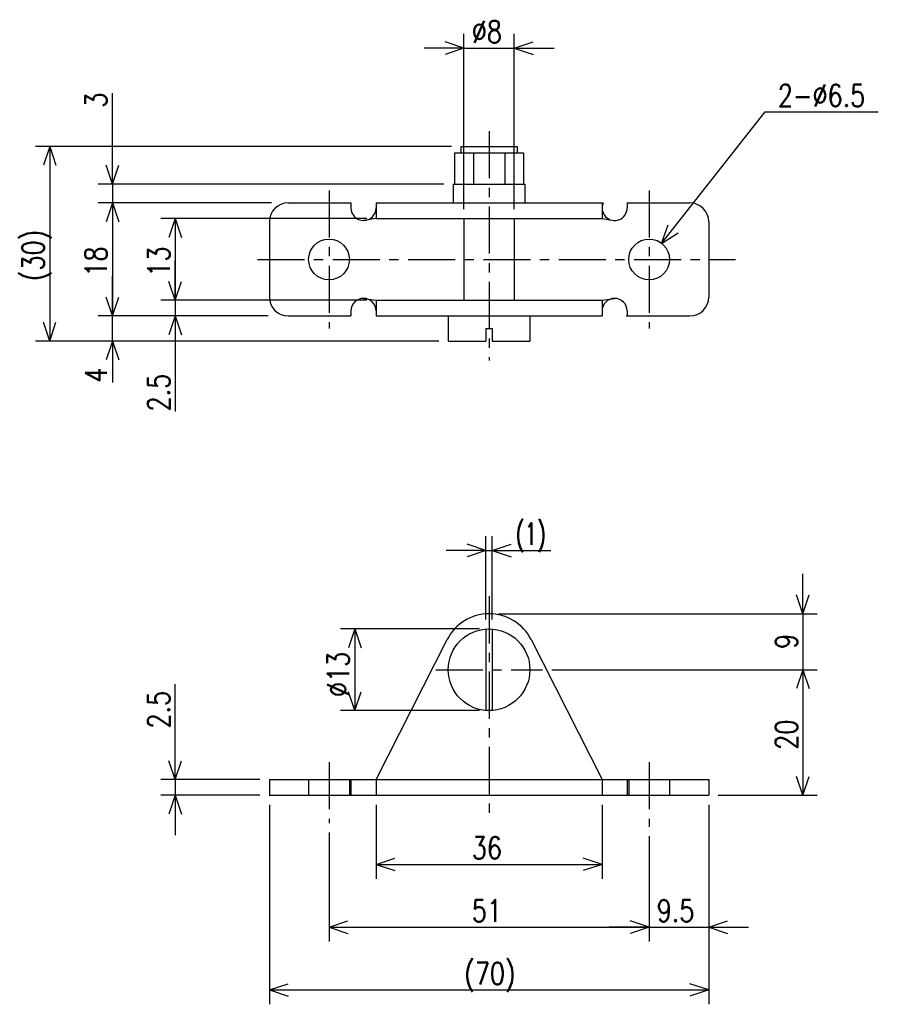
# Model space of a CAD drawing. Extents: x -163 to -27, y 59 to 216.
import ezdxf

# ---------------------------------------------------------------- set-up
doc = ezdxf.new("R2010")
doc.units = 0
doc.linetypes.add('CENTER', pattern=[12, 7.5, -1.5, 1.5, -1.5])
doc.linetypes.add('DASHED', pattern=[4.5, 3, -1.5])
doc.layers.get('0').update_dxf_attribs({"linetype": 'CONTINUOUS'})
doc.styles.get("Standard").update_dxf_attribs({"font": 'txt', "bigfont": 'BIGFONT'})

msp = doc.modelspace()

# ---------------------------------------------------------------- linework, layer by layer
at = {"color": 7, "linetype": 'CONTINUOUS'}
for p, q in [((-92.601097, 185.56598), (-92.601097, 213.49934)), ((-84.601097, 185.56598), (-84.601097, 213.49934)), ((-92.601097, 211.21333), (-95.601097, 212.21333)), ((-84.601097, 211.21333), (-81.601097, 212.21333)), ((-92.601097, 211.21333), (-98.951097, 211.21333)), ((-92.601097, 211.21333), (-95.601097, 210.21333)), ((-92.601097, 211.21333), (-84.601097, 211.21333)), ((-84.601097, 211.21333), (-81.601097, 210.21333)), ((-84.601097, 211.21333), (-78.251097, 211.21333)), ((-148.6011, 189.56598), (-148.6011, 204.02864)), ((-61.121033, 180.07979), (-44.600864, 201.05328)), ((-44.600864, 201.05328), (-26.587469, 201.05328)), ((-94.601097, 195.56598), (-160.8871, 195.56598)), ((-158.6011, 195.56598), (-159.6011, 192.56598)), ((-158.6011, 195.56598), (-158.6011, 164.56598)), ((-158.6011, 195.56598), (-157.6011, 192.56598)), ((-148.6011, 189.56598), (-148.6011, 195.91598)), ((-94.101097, 194.56598), (-83.101097, 194.56598)), ((-94.101097, 194.56598), (-94.101097, 189.56598)), ((-93.101097, 195.56598), (-93.101097, 194.56598)), ((-93.101097, 195.56598), (-84.101097, 195.56598)), ((-91.101097, 194.56598), (-91.101097, 189.56598)), ((-86.101097, 194.56598), (-86.101097, 189.56598)), ((-84.101097, 195.56598), (-84.101097, 194.56598)), ((-83.101097, 194.56598), (-83.101097, 189.56598)), ((-148.6011, 189.56598), (-149.6011, 192.56598)), ((-148.6011, 189.56598), (-147.6011, 192.56598)), ((-95.801094, 189.56598), (-150.8871, 189.56598)), ((-148.6011, 189.56598), (-148.6011, 186.56598)), ((-94.301094, 189.56598), (-94.301094, 186.56598)), ((-94.301094, 189.56598), (-82.9011, 189.56598)), ((-82.9011, 189.56598), (-82.9011, 186.56598)), ((-123.97497, 186.56598), (-150.8871, 186.56598)), ((-123.24203, 186.56598), (-150.8871, 186.56598)), ((-148.6011, 186.56598), (-149.6011, 183.56598)), ((-148.6011, 186.56598), (-149.6011, 183.56598)), ((-148.6011, 186.56598), (-148.6011, 168.56598)), ((-148.6011, 186.56598), (-147.6011, 183.56598)), ((-148.6011, 186.56598), (-147.6011, 183.56598)), ((-148.6011, 186.56598), (-148.6011, 180.21598)), ((-120.6011, 186.56598), (-110.6011, 186.56598)), ((-110.6011, 186.56598), (-110.6011, 185.76598)), ((-106.6011, 186.56598), (-106.6011, 184.06598)), ((-106.6011, 186.56598), (-70.601097, 186.56598)), ((-70.601097, 186.56598), (-70.601097, 184.06598)), ((-66.601097, 186.56598), (-56.601101, 186.56598)), ((-66.601097, 186.56598), (-66.601097, 185.76598)), ((-108.1011, 184.06598), (-140.8871, 184.06598)), ((-138.6011, 184.06598), (-139.6011, 181.06598)), ((-138.6011, 184.06598), (-138.6011, 171.06598)), ((-138.6011, 184.06598), (-137.6011, 181.06598)), ((-123.6011, 183.56598), (-123.6011, 171.56598)), ((-106.6011, 184.06596), (-108.60109, 183.76596)), ((-106.6011, 184.06598), (-70.601097, 184.06598)), ((-92.601097, 184.06598), (-92.601097, 171.06598)), ((-84.601097, 184.06598), (-84.601097, 171.06598)), ((-70.601105, 184.06598), (-69.00972, 183.80817)), ((-53.601101, 183.56598), (-53.601101, 171.56598)), ((-61.121033, 180.07979), (-60.050293, 183.05527)), ((-61.121033, 180.07979), (-58.47915, 181.81773)), ((-138.6011, 171.06598), (-138.6011, 177.41598)), ((-148.6011, 168.56598), (-148.6011, 174.91598)), ((-138.6011, 171.06598), (-139.6011, 174.06598)), ((-138.6011, 171.06598), (-139.6011, 174.06598)), ((-138.6011, 171.06598), (-137.6011, 174.06598)), ((-138.6011, 171.06598), (-137.6011, 174.06598)), ((-148.6011, 168.56598), (-149.6011, 171.56598)), ((-148.6011, 168.56598), (-149.6011, 171.56598)), ((-148.6011, 168.56598), (-147.6011, 171.56598)), ((-148.6011, 168.56598), (-147.6011, 171.56598)), ((-108.1011, 171.06598), (-140.8871, 171.06598)), ((-108.1011, 171.06598), (-140.8871, 171.06598)), ((-138.6011, 171.06598), (-138.6011, 168.56598)), ((-108.60109, 171.36597), (-106.60109, 171.06598)), ((-106.6011, 171.06598), (-70.601097, 171.06598)), ((-106.6011, 171.06598), (-106.6011, 168.56598)), ((-70.601097, 171.06596), (-68.601097, 171.36597)), ((-70.601097, 171.06598), (-70.601097, 168.56598)), ((-125.1011, 168.56598), (-150.8871, 168.56598)), ((-123.79173, 168.56598), (-150.8871, 168.56598)), ((-148.6011, 164.56598), (-148.6011, 168.56598)), ((-124.1582, 168.56598), (-140.8871, 168.56598)), ((-138.6011, 168.56598), (-139.6011, 165.56598)), ((-138.6011, 168.56598), (-138.6011, 153.3511)), ((-138.6011, 168.56598), (-137.6011, 165.56598)), ((-138.6011, 168.56598), (-138.6011, 162.21598)), ((-120.6011, 168.56598), (-110.6011, 168.56598)), ((-110.6011, 169.36598), (-110.6011, 168.56598)), ((-106.6011, 168.56598), (-70.601097, 168.56598)), ((-95.101097, 168.56598), (-95.101097, 164.56598)), ((-82.101097, 168.56598), (-82.101097, 164.56598)), ((-66.768066, 168.56598), (-56.601101, 168.56598)), ((-66.601097, 169.36598), (-66.601097, 168.56598)), ((-158.6011, 164.56598), (-159.6011, 167.56598)), ((-158.6011, 164.56598), (-157.6011, 167.56598)), ((-89.101097, 166.56598), (-88.101097, 166.56598)), ((-89.101097, 166.56598), (-89.101097, 164.56598)), ((-88.101097, 166.56598), (-88.101097, 164.56598)), ((-96.601097, 164.56598), (-160.8871, 164.56598)), ((-96.601097, 164.56598), (-150.8871, 164.56598)), ((-148.6011, 164.56598), (-149.6011, 161.56598)), ((-148.6011, 164.56598), (-148.6011, 157.94991)), ((-148.6011, 164.56598), (-147.6011, 161.56598)), ((-148.6011, 164.56598), (-148.6011, 158.21598)), ((-95.101097, 164.56598), (-89.101097, 164.56598)), ((-88.101097, 164.56598), (-82.101097, 164.56598)), ((-89.101097, 120.19407), (-89.101097, 133.49933)), ((-88.101097, 120.19407), (-88.101097, 133.49933)), ((-89.101097, 131.21333), (-92.101097, 132.21333)), ((-88.101097, 131.21333), (-85.101097, 132.21333)), ((-89.101097, 131.21333), (-95.451097, 131.21333)), ((-89.101097, 131.21333), (-92.101097, 130.21333)), ((-89.101097, 131.21333), (-88.101097, 131.21333)), ((-88.101097, 131.21333), (-82.054115, 131.21333)), ((-88.101097, 131.21333), (-85.101097, 130.21333)), ((-88.101097, 131.21333), (-78.751097, 131.21333)), ((-38.601101, 121.1289), (-38.601101, 127.4789)), ((-38.601101, 121.1289), (-39.601101, 124.1289)), ((-38.601101, 121.1289), (-37.601101, 124.1289)), ((-87.101097, 121.1289), (-36.315098, 121.1289)), ((-38.601101, 121.1289), (-38.601101, 112.21333)), ((-90.101097, 118.71333), (-112.286, 118.71333)), ((-110, 118.71333), (-111, 115.71333)), ((-110, 118.71333), (-110, 105.71333)), ((-110, 118.71333), (-109, 115.71333)), ((-89.101097, 118.69407), (-89.101097, 105.73258)), ((-88.101097, 118.69407), (-88.101097, 105.73258)), ((-106.60112, 94.713326), (-95.290367, 117.02064)), ((-81.911842, 117.02063), (-70.601105, 94.713333)), ((-78.601097, 112.21333), (-36.315098, 112.21333)), ((-78.601097, 112.21333), (-36.315098, 112.21333)), ((-38.601101, 112.21333), (-39.601101, 109.21333)), ((-38.601101, 112.21333), (-39.601101, 109.21333)), ((-38.601101, 112.21333), (-37.601101, 109.21333)), ((-38.601101, 112.21333), (-38.601101, 105.86333)), ((-38.601101, 112.21333), (-38.601101, 92.213326)), ((-38.601101, 112.21333), (-37.601101, 109.21333)), ((-138.6011, 94.713326), (-138.6011, 109.93153)), ((-110, 105.71333), (-111, 108.71333)), ((-110, 105.71333), (-109, 108.71333)), ((-90.101097, 105.71333), (-112.286, 105.71333)), ((-138.6011, 94.713326), (-138.6011, 101.06333)), ((-138.6011, 94.713326), (-139.6011, 97.713325)), ((-138.6011, 94.713326), (-137.6011, 97.713325)), ((-125.1011, 94.713326), (-140.8871, 94.713326)), ((-138.6011, 94.713326), (-138.6011, 92.213326)), ((-123.6011, 94.713326), (-53.601101, 94.713326)), ((-123.6011, 94.713326), (-123.6011, 92.213326)), ((-110.6011, 94.713326), (-110.6011, 92.213326)), ((-106.6011, 94.713326), (-106.6011, 92.213326)), ((-70.601097, 94.713326), (-70.601097, 92.213326)), ((-66.601097, 94.713326), (-66.601097, 92.213326)), ((-53.601101, 94.713326), (-53.601101, 92.213326)), ((-38.601101, 92.213326), (-39.601101, 95.213325)), ((-38.601101, 92.213326), (-37.601101, 95.213325)), ((-125.1011, 92.213326), (-140.8871, 92.213326)), ((-138.6011, 92.213326), (-139.6011, 89.213326)), ((-138.6011, 92.213326), (-137.6011, 89.213326)), ((-138.6011, 92.213326), (-138.6011, 85.863326)), ((-123.6011, 92.213326), (-53.601101, 92.213326)), ((-52.101101, 92.213326), (-36.315098, 92.213326)), ((-123.6011, 90.713326), (-123.6011, 58.927322)), ((-106.6011, 90.713326), (-106.6011, 78.92733)), ((-70.601097, 90.713326), (-70.601097, 78.92733)), ((-53.601101, 90.713326), (-53.601101, 68.927322)), ((-53.601101, 90.713326), (-53.601101, 58.927322)), ((-114.1011, 86.301094), (-114.1011, 68.927322)), ((-63.101101, 85.695686), (-63.101101, 68.927322)), ((-63.101101, 85.695686), (-63.101101, 68.927322)), ((-106.6011, 81.213326), (-103.6011, 82.213325)), ((-70.601097, 81.213326), (-73.601097, 82.213325)), ((-106.6011, 81.213326), (-70.601097, 81.213326)), ((-106.6011, 81.213326), (-103.6011, 80.213326)), ((-70.601097, 81.213326), (-73.601097, 80.213326)), ((-114.1011, 71.213326), (-111.1011, 72.213325)), ((-63.101101, 71.213326), (-66.101101, 72.213325)), ((-63.101101, 71.213326), (-66.101101, 72.213325)), ((-53.601101, 71.213326), (-50.601101, 72.213325)), ((-114.1011, 71.213326), (-63.101101, 71.213326)), ((-114.1011, 71.213326), (-111.1011, 70.213326)), ((-63.101101, 71.213326), (-69.451101, 71.213326)), ((-63.101101, 71.213326), (-66.101101, 70.213326)), ((-63.101101, 71.213326), (-66.101101, 70.213326)), ((-63.101101, 71.213326), (-53.601101, 71.213326)), ((-53.601101, 71.213326), (-50.601101, 70.213326)), ((-53.601101, 71.213326), (-47.251101, 71.213326)), ((-123.6011, 61.213326), (-120.6011, 62.213325)), ((-123.6011, 61.213326), (-53.601101, 61.213326)), ((-123.6011, 61.213326), (-120.6011, 60.213326)), ((-53.601101, 61.213326), (-56.601101, 62.213325)), ((-53.601101, 61.213326), (-56.601101, 60.213326))]:
    msp.add_line(p, q, dxfattribs=at)
at = {"color": 7, "linetype": 'CENTER'}
for p, q in [((-88.601097, 197.98676), (-88.601097, 161.47702)), ((-114.1011, 188.56598), (-114.1011, 166.56598)), ((-63.101101, 188.56598), (-63.101101, 166.56598)), ((-125.50645, 177.56598), (-49.324856, 177.56598)), ((-88.601097, 123.91685), (-88.601097, 88.071602)), ((-97.101097, 112.21333), (-80.101097, 112.21333)), ((-114.1011, 97.487495), (-114.1011, 87.801094)), ((-63.101101, 97.487495), (-63.101101, 87.195686))]:
    msp.add_line(p, q, dxfattribs=at)
at = {"color": 7, "linetype": 'DASHED'}
for p, q in [((-117.3511, 94.713326), (-117.3511, 92.213326)), ((-110.8511, 94.713326), (-110.8511, 92.213326)), ((-66.351101, 94.713326), (-66.351101, 92.213326)), ((-59.851101, 94.713326), (-59.851101, 92.213326))]:
    msp.add_line(p, q, dxfattribs=at)
at = {"color": 7, "linetype": 'CONTINUOUS'}
for centre, radius in [((-114.1011, 177.56598), 3.25), ((-63.101101, 177.56598), 3.25), ((-88.601097, 112.21333), 6.5)]:
    msp.add_circle(centre, radius, dxfattribs=at)
for centre, radius, start, end in [((-120.6011, 183.56598), 3, 90, 180), ((-108.6011, 185.76598), 2, 180, 0), ((-68.601097, 185.76598), 2, 156.42175, 0), ((-56.601101, 183.56598), 3, 0, 90), ((-120.6011, 171.56598), 3, 180, 270), ((-108.6011, 169.36598), 2, 0, 180), ((-68.601097, 169.36598), 2, 0, 180), ((-56.601101, 171.56598), 3, 270, 0), ((-88.601097, 113.6289), 7.5, 26.88691, 153.11304)]:
    msp.add_arc(centre, radius, start, end, dxfattribs=at)

# ---------------------------------------------------------------- texts
for s, width, p in [('%%C8', 0.8, (-91.344097, 212.08833)), ('2-%%C6.5', 0.8, (-42.587469, 201.9283)), ('(1)', 0.666667, (-84.340113, 132.08833)), ('36', 0.8, (-91.344097, 82.088326)), ('51', 0.8, (-91.344097, 72.088326)), ('9.5', 0.8, (-61.894101, 72.088326)), ('(70)', 0.8, (-92.544097, 62.088326))]:
    msp.add_text(s, height=3.5, dxfattribs=dict(at, width=width)).set_placement(p)
at = {"color": 7, "linetype": 'CONTINUOUS', "width": 0.8}
for s, p in [('3', (-149.4761, 201.74264)), ('(30)', (-159.4761, 174.12298)), ('18', (-149.4761, 174.82298)), ('13', (-139.4761, 174.82298)), ('4', (-149.4761, 157.94991)), ('2.5', (-139.4761, 153.3511)), ('9', (-39.476101, 115.52812)), ('%%C13', (-110.875, 107.87033)), ('2.5', (-139.4761, 102.84553)), ('20', (-39.476101, 99.470325))]:
    msp.add_text(s, height=3.5, rotation=90.000003, dxfattribs=at).set_placement(p)

doc.saveas('drawing.dxf')
